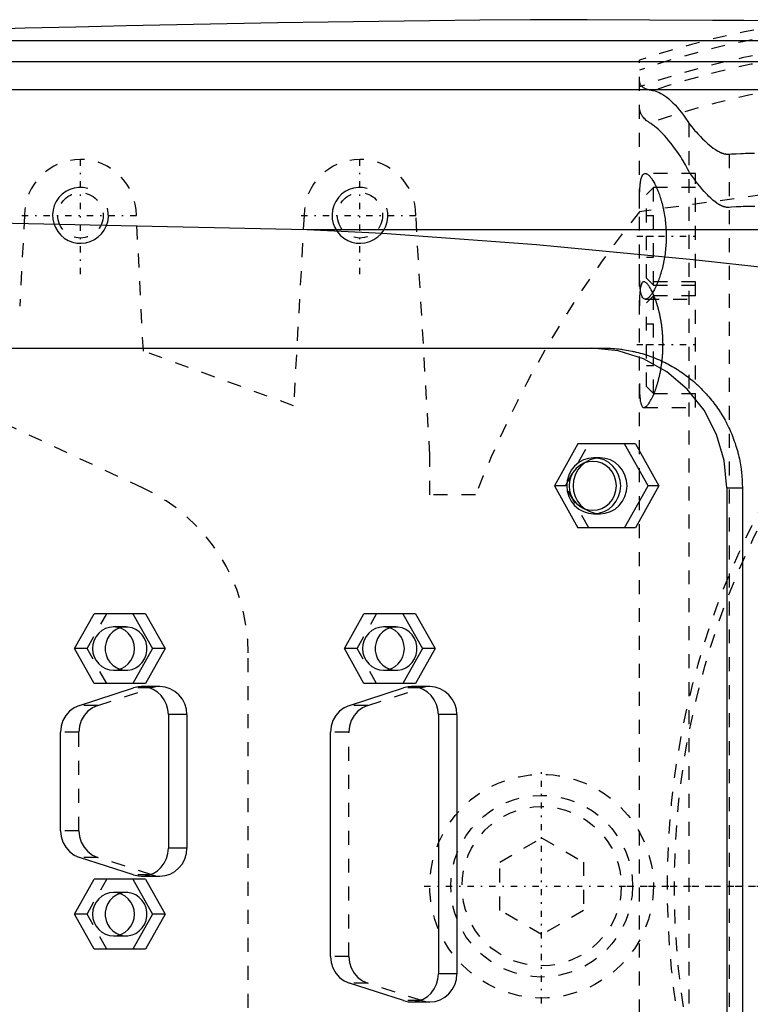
# Model space of a CAD drawing. Extents: x -702 to 174, y -90 to 90.
# Tile 8 of 13: x -504 to -452, y -8 to 62. Entities that reach past the tile are written whole.
import ezdxf

# ---------------------------------------------------------------- set-up
doc = ezdxf.new("R2010")
doc.units = 0
doc.linetypes.add('CENTER', pattern=[1.5, 0.45, -0.5, 0.05, -0.5])
doc.linetypes.add('DASHED', pattern=[2, 1, -1])
for name, color, linetype in [('AM_0', 7, 'CONTINUOUS'), ('AM_10', 7, 'CONTINUOUS'), ('AM_3', 7, 'DASHED'), ('AM_7', 7, 'CENTER')]:
    doc.layers.add(name, color=color, linetype=linetype)

msp = doc.modelspace()

# ---------------------------------------------------------------- linework, layer by layer
at = {"layer": 'AM_0', "color": 7, "linetype": 'CONTINUOUS'}
for p, q in [((-531.043, 60.5), (-385.14, 60.5)), ((-562.758, 59), (-352.303, 59)), ((-594.399, 57), (-342.934, 57)), ((-598.5, 49.393), (-483.81, 47)), ((-483.81, 47), (-446.874, 47)), ((-550.341, 38.5), (-462.553, 38.5)), ((-464.408, 31.65), (-466.081, 28.65)), ((-460.285, 31.65), (-464.408, 31.65)), ((-459.389, 28.65), (-461.062, 31.65)), ((-460.285, 31.65), (-458.612, 28.65)), ((-462.821, 30.65), (-463.274, 30.65)), ((-466.081, 28.65), (-464.408, 25.65)), ((-461.062, 25.65), (-459.389, 28.65)), ((-458.612, 28.65), (-460.285, 25.65)), ((-458.612, 28.65), (-459.389, 28.65)), ((-453.748, 28.5), (-452.638, 28.5)), ((-453.748, 28.5), (-453.748, -28.5)), ((-452.638, 28.5), (-452.638, -28.5)), ((-463.274, 26.65), (-462.821, 26.65)), ((-460.285, 25.65), (-464.408, 25.65)), ((-500.426, 17), (-499.032, 19.5)), ((-495.338, 19.5), (-499.032, 19.5)), ((-496.244, 19.5), (-494.849, 17)), ((-495.338, 19.5), (-493.943, 17)), ((-481.108, 17), (-479.713, 19.5)), ((-476.019, 19.5), (-479.713, 19.5)), ((-476.925, 19.5), (-475.531, 17)), ((-476.019, 19.5), (-474.625, 17)), ((-499.032, 14.5), (-500.426, 17)), ((-494.849, 17), (-496.244, 14.5)), ((-493.943, 17), (-495.338, 14.5)), ((-493.943, 17), (-494.849, 17)), ((-479.713, 14.5), (-481.108, 17)), ((-475.531, 17), (-476.925, 14.5)), ((-474.625, 17), (-476.019, 14.5)), ((-474.625, 17), (-475.531, 17)), ((-500.077, 12.939), (-496.213, 14.189)), ((-495.338, 14.5), (-499.032, 14.5)), ((-494.317, 14.28), (-495.637, 14.28)), ((-480.758, 12.939), (-476.895, 14.189)), ((-476.019, 14.5), (-479.713, 14.5)), ((-474.999, 14.28), (-476.319, 14.28)), ((-493.705, 12.28), (-493.705, 2.72)), ((-492.385, 12.28), (-493.705, 12.28)), ((-492.385, 12.28), (-492.385, 2.72)), ((-474.387, 12.28), (-474.387, -6.28)), ((-473.067, 12.28), (-474.387, 12.28)), ((-473.067, 12.28), (-473.067, -6.28)), ((-501.433, 3.97), (-501.433, 11.03)), ((-482.114, -5.03), (-482.114, 11.03)), ((-492.385, 2.72), (-493.705, 2.72)), ((-496.213, 0.811), (-500.077, 2.061)), ((-495.637, 0.72), (-494.317, 0.72)), ((-500.426, -2), (-499.032, 0.5)), ((-495.338, 0.5), (-499.032, 0.5)), ((-496.244, 0.5), (-494.849, -2)), ((-495.338, 0.5), (-493.943, -2)), ((-499.032, -4.5), (-500.426, -2)), ((-494.849, -2), (-496.244, -4.5)), ((-493.943, -2), (-495.338, -4.5)), ((-493.943, -2), (-494.849, -2)), ((-495.338, -4.5), (-499.032, -4.5)), ((-473.067, -6.28), (-474.387, -6.28)), ((-476.895, -8.189), (-480.758, -6.939)), ((-476.319, -8.28), (-474.999, -8.28))]:
    msp.add_line(p, q, dxfattribs=at)
for points in [[(-453.748, 28.5), (-453.934, 30.451), (-454.483, 32.327), (-455.376, 34.056), (-456.577, 35.571), (-458.041, 36.815), (-459.711, 37.739), (-461.523, 38.308), (-463.407, 38.5)], [(-462.821, 26.65), (-462.444, 26.688), (-462.082, 26.802), (-461.748, 26.987), (-461.455, 27.236), (-461.215, 27.539), (-461.036, 27.885), (-460.926, 28.26), (-460.889, 28.65), (-460.926, 29.04), (-461.036, 29.415), (-461.215, 29.761), (-461.455, 30.064), (-461.748, 30.313), (-462.082, 30.498), (-462.444, 30.612), (-462.821, 30.65)], [(-497.185, 18.477), (-497.452, 18.359), (-497.692, 18.189), (-497.896, 17.975), (-498.056, 17.724), (-498.166, 17.446), (-498.222, 17.15), (-498.222, 16.85), (-498.166, 16.554), (-498.056, 16.276), (-497.896, 16.025), (-497.692, 15.811), (-497.452, 15.641), (-497.185, 15.523)], [(-477.866, 18.477), (-478.133, 18.359), (-478.373, 18.189), (-478.577, 17.975), (-478.737, 17.724), (-478.847, 17.446), (-478.903, 17.15), (-478.903, 16.85), (-478.847, 16.554), (-478.737, 16.276), (-478.577, 16.025), (-478.373, 15.811), (-478.133, 15.641), (-477.866, 15.523)], [(-493.705, 12.28), (-493.739, 12.652), (-493.839, 13.012), (-494.002, 13.346), (-494.223, 13.642), (-494.493, 13.891), (-494.803, 14.083), (-495.142, 14.213), (-495.498, 14.274), (-495.86, 14.266), (-496.213, 14.189)], [(-492.385, 12.28), (-492.422, 12.67), (-492.532, 13.045), (-492.711, 13.391), (-492.951, 13.694), (-493.244, 13.943), (-493.578, 14.127), (-493.94, 14.241), (-494.317, 14.28)], [(-474.387, 12.28), (-474.42, 12.652), (-474.521, 13.012), (-474.684, 13.346), (-474.904, 13.642), (-475.174, 13.891), (-475.484, 14.083), (-475.823, 14.213), (-476.18, 14.274), (-476.541, 14.266), (-476.895, 14.189)], [(-473.067, 12.28), (-473.104, 12.67), (-473.214, 13.045), (-473.392, 13.391), (-473.633, 13.694), (-473.925, 13.943), (-474.259, 14.127), (-474.622, 14.241), (-474.999, 14.28)], [(-500.077, 12.939), (-500.451, 12.771), (-500.783, 12.526), (-501.057, 12.214), (-501.263, 11.85), (-501.39, 11.449), (-501.433, 11.03)], [(-480.758, 12.939), (-481.132, 12.771), (-481.464, 12.526), (-481.739, 12.214), (-481.944, 11.85), (-482.071, 11.449), (-482.114, 11.03)], [(-501.433, 3.97), (-501.39, 3.551), (-501.263, 3.15), (-501.057, 2.786), (-500.783, 2.474), (-500.451, 2.229), (-500.077, 2.061)], [(-496.213, 0.811), (-495.86, 0.734), (-495.498, 0.726), (-495.142, 0.787), (-494.803, 0.917), (-494.493, 1.109), (-494.223, 1.358), (-494.002, 1.654), (-493.839, 1.988), (-493.739, 2.348), (-493.705, 2.72)], [(-494.317, 0.72), (-493.94, 0.759), (-493.578, 0.873), (-493.244, 1.057), (-492.951, 1.306), (-492.711, 1.609), (-492.532, 1.955), (-492.422, 2.33), (-492.385, 2.72)], [(-497.185, -0.523), (-497.452, -0.641), (-497.692, -0.811), (-497.896, -1.025), (-498.056, -1.276), (-498.166, -1.554), (-498.222, -1.85), (-498.222, -2.15), (-498.166, -2.446), (-498.056, -2.724), (-497.896, -2.975), (-497.692, -3.189), (-497.452, -3.359), (-497.185, -3.477)], [(-482.114, -5.03), (-482.071, -5.449), (-481.944, -5.85), (-481.739, -6.214), (-481.464, -6.526), (-481.132, -6.771), (-480.758, -6.939)], [(-476.895, -8.189), (-476.541, -8.266), (-476.18, -8.274), (-475.823, -8.213), (-475.484, -8.083), (-475.174, -7.891), (-474.904, -7.642), (-474.684, -7.346), (-474.521, -7.012), (-474.42, -6.652), (-474.387, -6.28)], [(-474.999, -8.28), (-474.622, -8.241), (-474.259, -8.127), (-473.925, -7.943), (-473.633, -7.694), (-473.392, -7.391), (-473.214, -7.045), (-473.104, -6.67), (-473.067, -6.28)]]:
    msp.add_lwpolyline(points, dxfattribs=at)
for points in [[(-463.274, 30.65), (-463.651, 30.612), (-464.013, 30.498), (-464.347, 30.313), (-464.64, 30.064), (-464.88, 29.761), (-465.059, 29.415), (-465.169, 29.04), (-465.206, 28.65), (-465.169, 28.26), (-465.059, 27.885), (-464.88, 27.539), (-464.64, 27.236), (-464.347, 26.987), (-464.013, 26.802), (-463.651, 26.688), (-463.274, 26.65), (-462.897, 26.688), (-462.535, 26.802), (-462.201, 26.987), (-461.908, 27.236), (-461.668, 27.539), (-461.489, 27.885), (-461.379, 28.26), (-461.342, 28.65), (-461.379, 29.04), (-461.489, 29.415), (-461.668, 29.761), (-461.908, 30.064), (-462.201, 30.313), (-462.535, 30.498), (-462.897, 30.612)], [(-463.339, 26.9), (-463.009, 26.934), (-462.692, 27.033), (-462.399, 27.195), (-462.143, 27.413), (-461.933, 27.678), (-461.777, 27.98), (-461.681, 28.309), (-461.648, 28.65), (-461.681, 28.991), (-461.777, 29.32), (-461.933, 29.622), (-462.143, 29.887), (-462.399, 30.105), (-462.692, 30.267), (-463.009, 30.366), (-463.339, 30.4), (-463.668, 30.366), (-463.985, 30.267), (-464.278, 30.105), (-464.534, 29.887), (-464.744, 29.622), (-464.9, 29.32), (-464.996, 28.991), (-465.029, 28.65), (-464.996, 28.309), (-464.9, 27.98), (-464.744, 27.678), (-464.534, 27.413), (-464.278, 27.195), (-463.985, 27.033), (-463.668, 26.934)], [(-497.638, 18.55), (-497.93, 18.52), (-498.211, 18.432), (-498.47, 18.289), (-498.696, 18.096), (-498.883, 17.861), (-499.021, 17.593), (-499.106, 17.302), (-499.135, 17), (-499.106, 16.698), (-499.021, 16.407), (-498.883, 16.139), (-498.696, 15.904), (-498.47, 15.711), (-498.211, 15.568), (-497.93, 15.48), (-497.638, 15.45), (-497.346, 15.48), (-497.065, 15.568), (-496.806, 15.711), (-496.579, 15.904), (-496.393, 16.139), (-496.255, 16.407), (-496.169, 16.698), (-496.141, 17), (-496.169, 17.302), (-496.255, 17.593), (-496.393, 17.861), (-496.579, 18.096), (-496.806, 18.289), (-497.065, 18.432), (-497.346, 18.52)], [(-478.319, 18.55), (-478.611, 18.52), (-478.892, 18.432), (-479.151, 18.289), (-479.378, 18.096), (-479.564, 17.861), (-479.702, 17.593), (-479.788, 17.302), (-479.816, 17), (-479.788, 16.698), (-479.702, 16.407), (-479.564, 16.139), (-479.378, 15.904), (-479.151, 15.711), (-478.892, 15.568), (-478.611, 15.48), (-478.319, 15.45), (-478.027, 15.48), (-477.746, 15.568), (-477.487, 15.711), (-477.261, 15.904), (-477.074, 16.139), (-476.936, 16.407), (-476.851, 16.698), (-476.822, 17), (-476.851, 17.302), (-476.936, 17.593), (-477.074, 17.861), (-477.261, 18.096), (-477.487, 18.289), (-477.746, 18.432), (-478.027, 18.52)], [(-497.638, -0.45), (-497.93, -0.48), (-498.211, -0.568), (-498.47, -0.711), (-498.696, -0.904), (-498.883, -1.139), (-499.021, -1.407), (-499.106, -1.698), (-499.135, -2), (-499.106, -2.302), (-499.021, -2.593), (-498.883, -2.861), (-498.696, -3.096), (-498.47, -3.289), (-498.211, -3.432), (-497.93, -3.52), (-497.638, -3.55), (-497.346, -3.52), (-497.065, -3.432), (-496.806, -3.289), (-496.579, -3.096), (-496.393, -2.861), (-496.255, -2.593), (-496.169, -2.302), (-496.141, -2), (-496.169, -1.698), (-496.255, -1.407), (-496.393, -1.139), (-496.579, -0.904), (-496.806, -0.711), (-497.065, -0.568), (-497.346, -0.48)]]:
    msp.add_lwpolyline(points, close=True, dxfattribs=at)
for points in [[(-466, 62, 0), (-467.807, 61.987, 0), (-471.422, 61.956, 0), (-475.036, 61.918, 0), (-476.843, 61.897, 0), (-478.65, 61.874, 0), (-482.265, 61.823, 0), (-485.879, 61.766, 0), (-489.493, 61.702, 0), (-493.107, 61.632, 0), (-496.721, 61.555, 0), (-498.527, 61.514, 0), (-500.334, 61.472, 0), (-503.948, 61.382, 0), (-507.561, 61.286, 0), (-511.174, 61.183, 0), (-514.787, 61.073, 0), (-518.4, 60.957, 0), (-520.206, 60.897, 0), (-522.012, 60.835, 0), (-525.625, 60.706, 0), (-529.237, 60.57, 0), (-531.043, 60.5, 0)], [(-385.14, 60.5, 0), (-387.385, 60.577, 0), (-391.876, 60.725, 0), (-396.367, 60.865, 0), (-398.613, 60.932, 0), (-400.858, 60.997, 0), (-405.35, 61.12, 0), (-409.842, 61.236, 0), (-414.334, 61.343, 0), (-418.826, 61.443, 0), (-423.318, 61.534, 0), (-425.564, 61.577, 0), (-427.81, 61.618, 0), (-432.303, 61.693, 0), (-436.795, 61.76, 0), (-441.288, 61.819, 0), (-445.781, 61.87, 0), (-450.274, 61.913, 0), (-452.521, 61.932, 0), (-454.767, 61.948, 0), (-459.26, 61.975, 0), (-463.753, 61.994, 0), (-466, 62, 0)], [(-483.81, 47, 0), (-478.391, 46.719, 0), (-467.369, 45.916, 0), (-456.157, 44.84, 0), (-450.5, 44.217, 0)], [(-462.553, 38.5, 0), (-462.484, 38.5, 0), (-462.346, 38.498, 0), (-462.207, 38.494, 0), (-462.137, 38.491, 0), (-462.067, 38.488, 0), (-461.927, 38.48, 0), (-461.786, 38.47, 0), (-461.646, 38.458, 0), (-461.504, 38.444, 0), (-461.363, 38.427, 0), (-461.292, 38.418, 0), (-461.221, 38.409, 0), (-461.079, 38.388, 0), (-460.937, 38.366, 0), (-460.795, 38.341, 0), (-460.654, 38.314, 0), (-460.512, 38.285, 0), (-460.441, 38.27, 0), (-460.37, 38.254, 0), (-460.229, 38.22, 0), (-460.088, 38.185, 0), (-460.017, 38.166, 0), (-459.947, 38.147, 0), (-459.806, 38.107, 0), (-459.666, 38.065, 0), (-459.596, 38.043, 0), (-459.527, 38.021, 0), (-459.388, 37.975, 0), (-459.249, 37.926, 0), (-459.112, 37.876, 0), (-458.974, 37.824, 0), (-458.838, 37.769, 0), (-458.77, 37.741, 0), (-458.703, 37.713, 0), (-458.568, 37.654, 0), (-458.434, 37.593, 0), (-458.301, 37.531, 0), (-458.169, 37.466, 0), (-458.039, 37.4, 0), (-457.974, 37.366, 0), (-457.909, 37.332, 0), (-457.78, 37.262, 0), (-457.653, 37.19, 0), (-457.526, 37.116, 0), (-457.401, 37.04, 0), (-457.278, 36.963, 0), (-457.216, 36.924, 0), (-457.155, 36.884, 0), (-457.034, 36.803, 0), (-456.914, 36.721, 0), (-456.796, 36.637, 0), (-456.68, 36.552, 0), (-456.565, 36.465, 0), (-456.508, 36.421, 0), (-456.451, 36.377, 0), (-456.339, 36.288, 0), (-456.229, 36.197, 0), (-456.12, 36.105, 0), (-456.013, 36.011, 0), (-455.908, 35.917, 0), (-455.856, 35.869, 0), (-455.804, 35.821, 0), (-455.703, 35.724, 0), (-455.603, 35.627, 0), (-455.554, 35.578, 0), (-455.505, 35.528, 0), (-455.408, 35.428, 0), (-455.312, 35.325, 0), (-455.264, 35.274, 0), (-455.216, 35.221, 0), (-455.122, 35.116, 0), (-455.029, 35.008, 0), (-454.938, 34.899, 0), (-454.847, 34.788, 0), (-454.758, 34.675, 0), (-454.714, 34.618, 0), (-454.67, 34.56, 0), (-454.584, 34.444, 0), (-454.499, 34.327, 0), (-454.415, 34.208, 0), (-454.333, 34.087, 0), (-454.253, 33.965, 0), (-454.213, 33.903, 0), (-454.174, 33.842, 0), (-454.097, 33.717, 0), (-454.022, 33.591, 0), (-453.948, 33.463, 0), (-453.876, 33.334, 0), (-453.806, 33.204, 0), (-453.772, 33.139, 0), (-453.738, 33.073, 0), (-453.671, 32.941, 0), (-453.607, 32.808, 0), (-453.545, 32.673, 0), (-453.484, 32.538, 0), (-453.425, 32.402, 0), (-453.397, 32.334, 0), (-453.369, 32.265, 0), (-453.314, 32.127, 0), (-453.262, 31.989, 0), (-453.212, 31.849, 0), (-453.163, 31.709, 0), (-453.117, 31.568, 0), (-453.095, 31.498, 0), (-453.073, 31.427, 0), (-453.031, 31.285, 0), (-452.991, 31.143, 0), (-452.972, 31.072, 0), (-452.953, 31, 0), (-452.918, 30.857, 0), (-452.884, 30.714, 0), (-452.868, 30.642, 0), (-452.853, 30.571, 0), (-452.824, 30.427, 0), (-452.797, 30.283, 0), (-452.772, 30.139, 0), (-452.749, 29.995, 0), (-452.729, 29.852, 0), (-452.719, 29.78, 0), (-452.71, 29.708, 0), (-452.694, 29.564, 0), (-452.68, 29.421, 0), (-452.668, 29.278, 0), (-452.658, 29.136, 0), (-452.65, 28.993, 0), (-452.646, 28.922, 0), (-452.644, 28.852, 0), (-452.64, 28.711, 0), (-452.638, 28.57, 0), (-452.638, 28.5, 0)]]:
    msp.add_polyline3d(points, dxfattribs=at)
at = {"layer": 'AM_10', "color": 7, "linetype": 'CONTINUOUS'}
for centre in [(-500, 48), (-480, 48)]:
    msp.add_arc(centre, 2, 75, 15, dxfattribs=at)
at = {"layer": 'AM_3', "color": 6, "linetype": 'DASHED'}
for p, q in [((-460, -59.095), (-460, 59.095)), ((-407.655, 55.474), (-460.008, 48.25)), ((-456.475, 54.6), (-456.475, -54.6)), ((-453.581, 52.378), (-453.581, -52.378)), ((-456, 51), (-459.589, 51)), ((-456, 34.25), (-456, 51)), ((-459, 50), (-459.5, 49.5)), ((-459.5, 43.5), (-459.5, 49.5)), ((-456, 50), (-459, 50)), ((-459, 43), (-459, 50)), ((-504, 48), (-504.35, 41.5)), ((-495.5, 38.286), (-496, 48)), ((-484, 48), (-484.75, 34.381)), ((-475, 30.84), (-476, 48)), ((-459.5, 48), (-459, 48)), ((-459.5, 46.5), (-459, 46.5)), ((-459.5, 45), (-459, 45)), ((-456, 43.25), (-459.686, 43.25)), ((-459.5, 43.5), (-459, 43)), ((-459, 43), (-456, 43)), ((-459.589, 42), (-456, 42)), ((-459, 42.25), (-459.5, 41.75)), ((-459.5, 35.75), (-459.5, 41.75)), ((-456, 42.25), (-459, 42.25)), ((-459, 35.25), (-459, 42.25)), ((-459.5, 40.25), (-459, 40.25)), ((-459.5, 38.75), (-459, 38.75)), ((-495.506, 28.477), (-517, 38.5)), ((-484.75, 34.381), (-495.5, 38.286)), ((-459.5, 37.25), (-459, 37.25)), ((-459.5, 35.75), (-459, 35.25)), ((-459, 35.25), (-456, 35.25)), ((-459.686, 34.25), (-456, 34.25)), ((-465.305, 28.65), (-463.632, 31.65)), ((-475, 28), (-475, 30.84)), ((-465.305, 28.65), (-466.081, 28.65)), ((-463.632, 25.65), (-465.305, 28.65)), ((-471.729, 28), (-475, 28)), ((-499.52, 17), (-498.126, 19.5)), ((-480.202, 17), (-478.808, 19.5)), ((-496.732, 18.55), (-497.638, 18.55)), ((-477.413, 18.55), (-478.319, 18.55)), ((-499.52, 17), (-500.426, 17)), ((-498.126, 14.5), (-499.52, 17)), ((-480.202, 17), (-481.108, 17)), ((-478.808, 14.5), (-480.202, 17)), ((-488, -16.695), (-488, 16.695)), ((-497.638, 15.45), (-496.732, 15.45)), ((-478.319, 15.45), (-477.413, 15.45)), ((-498.757, 12.939), (-494.893, 14.189)), ((-494.893, 14.189), (-496.213, 14.189)), ((-479.438, 12.939), (-475.575, 14.189)), ((-475.575, 14.189), (-476.895, 14.189)), ((-498.757, 12.939), (-500.077, 12.939)), ((-479.438, 12.939), (-480.758, 12.939)), ((-500.113, 11.03), (-501.433, 11.03)), ((-500.113, 3.97), (-500.113, 11.03)), ((-480.794, 11.03), (-482.114, 11.03)), ((-480.794, -5.03), (-480.794, 11.03)), ((-500.113, 3.97), (-501.433, 3.97)), ((-470, 1.732), (-467, 3.464)), ((-467, 3.464), (-464, 1.732)), ((-498.757, 2.061), (-500.077, 2.061)), ((-494.893, 0.811), (-498.757, 2.061)), ((-470, -1.732), (-470, 1.732)), ((-464, 1.732), (-464, -1.732)), ((-494.893, 0.811), (-496.213, 0.811)), ((-499.52, -2), (-498.126, 0.5)), ((-496.732, -0.45), (-497.638, -0.45)), ((-499.52, -2), (-500.426, -2)), ((-498.126, -4.5), (-499.52, -2)), ((-467, -3.464), (-470, -1.732)), ((-464, -1.732), (-467, -3.464)), ((-497.638, -3.55), (-496.732, -3.55)), ((-480.794, -5.03), (-482.114, -5.03)), ((-479.438, -6.939), (-480.758, -6.939)), ((-475.575, -8.189), (-479.438, -6.939)), ((-475.575, -8.189), (-476.895, -8.189))]:
    msp.add_line(p, q, dxfattribs=at)
for points in [[(-462.821, 30.65), (-463.198, 30.612), (-463.56, 30.498), (-463.894, 30.313), (-464.187, 30.064), (-464.427, 29.761), (-464.606, 29.415), (-464.716, 29.04), (-464.753, 28.65), (-464.716, 28.26), (-464.606, 27.885), (-464.427, 27.539), (-464.187, 27.236), (-463.894, 26.987), (-463.56, 26.802), (-463.198, 26.688), (-462.821, 26.65)], [(-497.185, 15.523), (-496.896, 15.459), (-496.6, 15.456), (-496.31, 15.513), (-496.036, 15.628), (-495.789, 15.796), (-495.579, 16.011), (-495.414, 16.265), (-495.3, 16.547), (-495.242, 16.847), (-495.242, 17.153), (-495.3, 17.453), (-495.414, 17.735), (-495.579, 17.989), (-495.789, 18.204), (-496.036, 18.372), (-496.31, 18.487), (-496.6, 18.544), (-496.896, 18.541), (-497.185, 18.477)], [(-477.866, 15.523), (-477.577, 15.459), (-477.282, 15.456), (-476.991, 15.513), (-476.717, 15.628), (-476.471, 15.796), (-476.26, 16.011), (-476.095, 16.265), (-475.982, 16.547), (-475.923, 16.847), (-475.923, 17.153), (-475.982, 17.453), (-476.095, 17.735), (-476.26, 17.989), (-476.471, 18.204), (-476.717, 18.372), (-476.991, 18.487), (-477.282, 18.544), (-477.577, 18.541), (-477.866, 18.477)], [(-494.317, 14.28), (-494.608, 14.257), (-494.893, 14.189)], [(-474.999, 14.28), (-475.29, 14.257), (-475.575, 14.189)], [(-498.757, 12.939), (-499.131, 12.771), (-499.463, 12.526), (-499.737, 12.214), (-499.943, 11.85), (-500.07, 11.449), (-500.113, 11.03)], [(-479.438, 12.939), (-479.812, 12.771), (-480.144, 12.526), (-480.419, 12.214), (-480.624, 11.85), (-480.751, 11.449), (-480.794, 11.03)], [(-500.113, 3.97), (-500.07, 3.551), (-499.943, 3.15), (-499.737, 2.786), (-499.463, 2.474), (-499.131, 2.229), (-498.757, 2.061)], [(-494.893, 0.811), (-494.608, 0.743), (-494.317, 0.72)], [(-497.185, -3.477), (-496.896, -3.541), (-496.6, -3.544), (-496.31, -3.487), (-496.036, -3.372), (-495.789, -3.204), (-495.579, -2.989), (-495.414, -2.735), (-495.3, -2.453), (-495.242, -2.153), (-495.242, -1.847), (-495.3, -1.547), (-495.414, -1.265), (-495.579, -1.011), (-495.789, -0.796), (-496.036, -0.628), (-496.31, -0.513), (-496.6, -0.456), (-496.896, -0.459), (-497.185, -0.523)], [(-480.794, -5.03), (-480.751, -5.449), (-480.624, -5.85), (-480.419, -6.214), (-480.144, -6.526), (-479.812, -6.771), (-479.438, -6.939)], [(-475.575, -8.189), (-475.29, -8.257), (-474.999, -8.28)]]:
    msp.add_lwpolyline(points, dxfattribs=at)
for points in [[(-460, 57.58, 0), (-459.999, 57.553, 0), (-459.993, 57.501, 0), (-459.982, 57.451, 0), (-459.974, 57.427, 0), (-459.964, 57.403, 0), (-459.941, 57.357, 0), (-459.912, 57.313, 0), (-459.876, 57.27, 0), (-459.834, 57.23, 0), (-459.786, 57.191, 0), (-459.76, 57.173, 0), (-459.732, 57.155, 0), (-459.671, 57.12, 0), (-459.604, 57.088, 0), (-459.53, 57.058, 0), (-459.45, 57.03, 0), (-459.363, 57.004, 0), (-459.317, 56.992, 0), (-459.27, 56.981, 0), (-459.17, 56.96, 0), (-459.064, 56.941, 0), (-459.009, 56.932, 0)], [(-459.009, 56.932, 0), (-458.953, 56.922, 0), (-458.838, 56.893, 0), (-458.718, 56.85, 0), (-458.656, 56.824, 0), (-458.593, 56.795, 0), (-458.464, 56.727, 0), (-458.33, 56.647, 0), (-458.192, 56.554, 0), (-458.05, 56.448, 0), (-457.905, 56.329, 0), (-457.832, 56.266, 0), (-457.758, 56.199, 0), (-457.608, 56.056, 0), (-457.456, 55.9, 0), (-457.304, 55.733, 0), (-457.151, 55.554, 0), (-456.998, 55.363, 0), (-456.922, 55.263, 0), (-456.847, 55.16, 0), (-456.696, 54.945, 0), (-456.548, 54.718, 0), (-456.475, 54.6, 0)], [(-459.241, 54.602, 0), (-459.284, 54.628, 0), (-459.365, 54.68, 0), (-459.442, 54.735, 0), (-459.478, 54.762, 0), (-459.513, 54.79, 0), (-459.58, 54.848, 0), (-459.641, 54.907, 0), (-459.697, 54.968, 0), (-459.748, 55.031, 0), (-459.795, 55.095, 0), (-459.816, 55.128, 0), (-459.836, 55.161, 0), (-459.872, 55.227, 0), (-459.904, 55.296, 0), (-459.931, 55.365, 0), (-459.954, 55.436, 0), (-459.972, 55.51, 0), (-459.979, 55.547, 0), (-459.986, 55.585, 0), (-459.995, 55.662, 0), (-459.999, 55.741, 0), (-460, 55.781, 0)], [(-456.475, 51.173, 0), (-456.555, 51.326, 0), (-456.717, 51.623, 0), (-456.882, 51.906, 0), (-456.966, 52.043, 0), (-457.049, 52.177, 0), (-457.218, 52.435, 0), (-457.387, 52.681, 0), (-457.556, 52.913, 0), (-457.723, 53.132, 0), (-457.889, 53.337, 0), (-457.971, 53.435, 0), (-458.052, 53.53, 0), (-458.211, 53.708, 0), (-458.366, 53.873, 0), (-458.517, 54.024, 0), (-458.663, 54.161, 0), (-458.802, 54.284, 0), (-458.87, 54.34, 0), (-458.936, 54.393, 0), (-459.063, 54.487, 0), (-459.184, 54.568, 0), (-459.241, 54.602, 0)], [(-456.475, 54.6, 0), (-456.404, 54.508, 0), (-456.257, 54.325, 0), (-456.106, 54.145, 0), (-456.03, 54.057, 0), (-455.953, 53.97, 0), (-455.798, 53.799, 0), (-455.642, 53.635, 0), (-455.487, 53.477, 0), (-455.331, 53.327, 0), (-455.177, 53.184, 0), (-455.1, 53.116, 0), (-455.024, 53.051, 0), (-454.872, 52.927, 0), (-454.722, 52.812, 0), (-454.566, 52.704, 0), (-454.471, 52.644, 0), (-454.444, 52.628, 0), (-454.416, 52.612, 0), (-454.402, 52.604, 0), (-454.389, 52.596, 0), (-454.361, 52.581, 0), (-454.333, 52.566, 0), (-454.305, 52.551, 0), (-454.276, 52.537, 0), (-454.247, 52.523, 0), (-454.233, 52.516, 0), (-454.218, 52.509, 0), (-454.189, 52.496, 0), (-454.16, 52.484, 0), (-454.145, 52.478, 0), (-454.13, 52.472, 0), (-454.1, 52.46, 0), (-454.07, 52.449, 0), (-454.055, 52.444, 0), (-454.039, 52.439, 0), (-454.009, 52.429, 0), (-453.978, 52.421, 0), (-453.947, 52.412, 0), (-453.916, 52.405, 0), (-453.884, 52.398, 0), (-453.868, 52.395, 0), (-453.853, 52.392, 0), (-453.821, 52.387, 0), (-453.789, 52.383, 0), (-453.757, 52.38, 0), (-453.726, 52.377, 0), (-453.694, 52.376, 0), (-453.678, 52.375, 0), (-453.662, 52.375, 0), (-453.629, 52.376, 0), (-453.597, 52.377, 0), (-453.581, 52.378, 0)], [(-453.581, 52.378, 0), (-453.414, 52.391, 0), (-453.08, 52.412, 0), (-452.748, 52.43, 0), (-452.583, 52.437, 0), (-452.418, 52.443, 0), (-452.091, 52.451, 0), (-451.765, 52.454, 0)], [(-460, 48.498, 0), (-460, 48.625, 0), (-459.999, 48.87, 0), (-459.997, 49.104, 0), (-459.995, 49.217, 0), (-459.993, 49.326, 0), (-459.987, 49.534, 0), (-459.98, 49.728, 0), (-459.97, 49.911, 0), (-459.957, 50.085, 0), (-459.941, 50.247, 0), (-459.931, 50.323, 0), (-459.921, 50.395, 0), (-459.897, 50.529, 0), (-459.869, 50.647, 0), (-459.837, 50.748, 0), (-459.801, 50.833, 0), (-459.76, 50.9, 0), (-459.738, 50.927, 0), (-459.716, 50.95, 0), (-459.667, 50.982, 0), (-459.616, 50.998, 0), (-459.589, 51, 0)], [(-459.589, 51, 0), (-459.576, 51, 0), (-459.549, 50.996, 0), (-459.521, 50.989, 0), (-459.507, 50.984, 0), (-459.492, 50.978, 0), (-459.462, 50.963, 0), (-459.431, 50.945, 0), (-459.399, 50.922, 0), (-459.367, 50.896, 0), (-459.333, 50.866, 0), (-459.316, 50.85, 0), (-459.299, 50.833, 0), (-459.264, 50.795, 0), (-459.229, 50.754, 0), (-459.193, 50.709, 0), (-459.157, 50.66, 0), (-459.12, 50.608, 0), (-459.101, 50.581, 0), (-459.083, 50.553, 0), (-459.045, 50.494, 0), (-459.008, 50.432, 0), (-458.989, 50.399, 0), (-458.97, 50.366, 0), (-458.933, 50.298, 0), (-458.895, 50.226, 0), (-458.877, 50.19, 0), (-458.858, 50.152, 0), (-458.821, 50.075, 0), (-458.785, 49.996, 0), (-458.748, 49.914, 0), (-458.713, 49.83, 0), (-458.678, 49.744, 0), (-458.661, 49.7, 0), (-458.644, 49.656, 0), (-458.61, 49.566, 0), (-458.576, 49.472, 0), (-458.543, 49.375, 0), (-458.51, 49.275, 0), (-458.478, 49.172, 0), (-458.462, 49.119, 0), (-458.446, 49.065, 0), (-458.415, 48.956, 0), (-458.385, 48.845, 0), (-458.356, 48.73, 0), (-458.328, 48.614, 0), (-458.301, 48.495, 0), (-458.289, 48.434, 0), (-458.276, 48.373, 0), (-458.252, 48.251, 0), (-458.229, 48.126, 0), (-458.208, 48, 0), (-458.188, 47.872, 0), (-458.17, 47.743, 0), (-458.162, 47.678, 0), (-458.154, 47.613, 0), (-458.14, 47.482, 0), (-458.127, 47.351, 0), (-458.116, 47.22, 0), (-458.107, 47.088, 0), (-458.1, 46.956, 0), (-458.097, 46.891, 0), (-458.094, 46.825, 0), (-458.091, 46.694, 0), (-458.089, 46.565, 0), (-458.089, 46.5, 0), (-458.089, 46.435, 0), (-458.091, 46.306, 0), (-458.094, 46.175, 0), (-458.097, 46.109, 0), (-458.1, 46.044, 0), (-458.107, 45.912, 0), (-458.116, 45.78, 0), (-458.127, 45.649, 0), (-458.14, 45.518, 0), (-458.154, 45.387, 0), (-458.162, 45.322, 0), (-458.17, 45.257, 0), (-458.188, 45.128, 0), (-458.208, 45, 0), (-458.229, 44.874, 0), (-458.252, 44.749, 0), (-458.276, 44.627, 0), (-458.289, 44.566, 0), (-458.301, 44.505, 0), (-458.328, 44.386, 0), (-458.356, 44.27, 0), (-458.385, 44.155, 0), (-458.415, 44.044, 0), (-458.446, 43.935, 0), (-458.462, 43.881, 0), (-458.478, 43.828, 0), (-458.51, 43.725, 0), (-458.543, 43.625, 0), (-458.576, 43.528, 0), (-458.61, 43.434, 0), (-458.644, 43.344, 0), (-458.661, 43.3, 0), (-458.678, 43.256, 0), (-458.713, 43.17, 0), (-458.748, 43.086, 0), (-458.785, 43.004, 0), (-458.821, 42.925, 0), (-458.858, 42.848, 0), (-458.877, 42.81, 0), (-458.895, 42.774, 0), (-458.933, 42.702, 0), (-458.97, 42.634, 0), (-458.989, 42.601, 0), (-459.008, 42.568, 0), (-459.045, 42.506, 0), (-459.083, 42.447, 0), (-459.101, 42.419, 0), (-459.12, 42.392, 0), (-459.157, 42.34, 0), (-459.193, 42.291, 0), (-459.229, 42.246, 0), (-459.264, 42.205, 0), (-459.299, 42.167, 0), (-459.316, 42.15, 0), (-459.333, 42.134, 0), (-459.367, 42.104, 0), (-459.399, 42.078, 0), (-459.431, 42.055, 0), (-459.462, 42.037, 0), (-459.492, 42.022, 0), (-459.507, 42.016, 0), (-459.521, 42.011, 0), (-459.549, 42.004, 0), (-459.576, 42, 0), (-459.589, 42, 0)], [(-453.581, 48.569, 0), (-453.598, 48.568, 0), (-453.631, 48.567, 0), (-453.665, 48.567, 0), (-453.682, 48.567, 0), (-453.698, 48.568, 0), (-453.732, 48.57, 0), (-453.765, 48.574, 0), (-453.798, 48.578, 0), (-453.831, 48.584, 0), (-453.864, 48.591, 0), (-453.88, 48.594, 0), (-453.896, 48.598, 0), (-453.929, 48.607, 0), (-453.961, 48.617, 0), (-453.993, 48.627, 0), (-454.025, 48.638, 0), (-454.056, 48.65, 0), (-454.072, 48.657, 0), (-454.087, 48.663, 0), (-454.118, 48.677, 0), (-454.148, 48.691, 0), (-454.163, 48.698, 0), (-454.178, 48.705, 0), (-454.208, 48.72, 0), (-454.237, 48.736, 0), (-454.252, 48.744, 0), (-454.267, 48.752, 0), (-454.296, 48.769, 0), (-454.325, 48.786, 0), (-454.354, 48.804, 0), (-454.382, 48.822, 0), (-454.411, 48.841, 0), (-454.425, 48.85, 0), (-454.439, 48.86, 0), (-454.467, 48.879, 0), (-454.494, 48.899, 0), (-454.589, 48.97, 0), (-454.743, 49.095, 0), (-454.896, 49.231, 0), (-455.051, 49.381, 0), (-455.13, 49.46, 0), (-455.209, 49.542, 0), (-455.368, 49.715, 0), (-455.528, 49.897, 0), (-455.688, 50.088, 0), (-455.845, 50.285, 0), (-455.996, 50.482, 0), (-456.069, 50.581, 0), (-456.141, 50.68, 0), (-456.279, 50.878, 0), (-456.412, 51.075, 0), (-456.475, 51.173, 0)], [(-451.744, 48.633, 0), (-452.073, 48.633, 0), (-452.405, 48.628, 0), (-452.571, 48.623, 0), (-452.738, 48.617, 0), (-453.074, 48.601, 0), (-453.412, 48.581, 0), (-453.581, 48.569, 0)], [(-459.589, 42, 0), (-459.616, 42.002, 0), (-459.667, 42.018, 0), (-459.716, 42.05, 0), (-459.738, 42.073, 0), (-459.76, 42.1, 0), (-459.801, 42.167, 0), (-459.837, 42.252, 0), (-459.869, 42.353, 0), (-459.897, 42.471, 0), (-459.921, 42.605, 0), (-459.931, 42.677, 0), (-459.941, 42.753, 0), (-459.957, 42.915, 0), (-459.97, 43.089, 0), (-459.98, 43.272, 0), (-459.987, 43.466, 0), (-459.993, 43.674, 0), (-459.995, 43.783, 0), (-459.997, 43.896, 0), (-459.999, 44.13, 0), (-460, 44.375, 0), (-460, 44.502, 0)], [(-459.686, 43.25, 0), (-459.705, 43.249, 0), (-459.741, 43.238, 0), (-459.776, 43.217, 0), (-459.792, 43.202, 0), (-459.808, 43.184, 0), (-459.838, 43.139, 0), (-459.865, 43.083, 0), (-459.889, 43.016, 0), (-459.911, 42.937, 0), (-459.93, 42.847, 0), (-459.939, 42.798, 0), (-459.946, 42.746, 0), (-459.96, 42.635, 0), (-459.972, 42.515, 0), (-459.981, 42.385, 0), (-459.988, 42.247, 0), (-459.993, 42.103, 0), (-459.995, 42.028, 0), (-459.997, 41.952, 0), (-459.999, 41.794, 0), (-460, 41.626, 0), (-460, 41.538, 0)], [(-459.063, 42.479, 0), (-459.082, 42.52, 0), (-459.121, 42.599, 0), (-459.16, 42.674, 0), (-459.18, 42.71, 0), (-459.199, 42.745, 0), (-459.238, 42.812, 0), (-459.276, 42.874, 0), (-459.314, 42.932, 0), (-459.351, 42.985, 0), (-459.387, 43.033, 0), (-459.405, 43.056, 0), (-459.423, 43.077, 0), (-459.458, 43.116, 0), (-459.492, 43.149, 0), (-459.525, 43.178, 0), (-459.557, 43.202, 0), (-459.588, 43.221, 0), (-459.603, 43.229, 0), (-459.617, 43.235, 0), (-459.646, 43.245, 0), (-459.673, 43.249, 0), (-459.686, 43.25, 0)], [(-458.962, 42.251, 0), (-458.979, 42.29, 0), (-459.012, 42.368, 0), (-459.046, 42.443, 0), (-459.063, 42.479, 0)], [(-458.864, 42.001, 0), (-458.88, 42.044, 0), (-458.913, 42.128, 0), (-458.945, 42.211, 0), (-458.962, 42.251, 0)], [(-458.962, 35.249, 0), (-458.953, 35.271, 0), (-458.935, 35.315, 0), (-458.917, 35.36, 0), (-458.908, 35.383, 0), (-458.9, 35.405, 0), (-458.882, 35.451, 0), (-458.865, 35.498, 0), (-458.848, 35.545, 0), (-458.831, 35.593, 0), (-458.814, 35.641, 0), (-458.805, 35.665, 0), (-458.797, 35.69, 0), (-458.78, 35.74, 0), (-458.764, 35.792, 0), (-458.747, 35.844, 0), (-458.731, 35.897, 0), (-458.714, 35.951, 0), (-458.706, 35.978, 0), (-458.698, 36.006, 0), (-458.682, 36.062, 0), (-458.666, 36.118, 0), (-458.658, 36.147, 0), (-458.65, 36.176, 0), (-458.635, 36.234, 0), (-458.619, 36.293, 0), (-458.612, 36.323, 0), (-458.604, 36.353, 0), (-458.589, 36.414, 0), (-458.575, 36.475, 0), (-458.56, 36.537, 0), (-458.546, 36.6, 0), (-458.533, 36.664, 0), (-458.526, 36.696, 0), (-458.519, 36.728, 0), (-458.506, 36.792, 0), (-458.494, 36.858, 0), (-458.481, 36.923, 0), (-458.469, 36.99, 0), (-458.458, 37.057, 0), (-458.452, 37.09, 0), (-458.447, 37.124, 0), (-458.436, 37.192, 0), (-458.426, 37.26, 0), (-458.416, 37.328, 0), (-458.406, 37.397, 0), (-458.397, 37.467, 0), (-458.393, 37.501, 0), (-458.389, 37.536, 0), (-458.38, 37.606, 0), (-458.373, 37.676, 0), (-458.366, 37.747, 0), (-458.359, 37.817, 0), (-458.353, 37.888, 0), (-458.35, 37.923, 0), (-458.347, 37.958, 0), (-458.342, 38.029, 0), (-458.337, 38.1, 0), (-458.333, 38.171, 0), (-458.329, 38.241, 0), (-458.326, 38.312, 0), (-458.324, 38.347, 0), (-458.323, 38.382, 0), (-458.321, 38.453, 0), (-458.319, 38.523, 0), (-458.318, 38.558, 0), (-458.318, 38.593, 0), (-458.317, 38.663, 0), (-458.316, 38.732, 0), (-458.316, 38.767, 0), (-458.316, 38.801, 0), (-458.317, 38.871, 0), (-458.318, 38.941, 0), (-458.32, 39.011, 0), (-458.322, 39.081, 0), (-458.324, 39.152, 0), (-458.326, 39.187, 0), (-458.327, 39.222, 0), (-458.331, 39.293, 0), (-458.335, 39.364, 0), (-458.339, 39.434, 0), (-458.344, 39.505, 0), (-458.35, 39.576, 0), (-458.353, 39.611, 0), (-458.356, 39.647, 0), (-458.362, 39.717, 0), (-458.369, 39.787, 0), (-458.376, 39.858, 0), (-458.384, 39.928, 0), (-458.393, 39.997, 0), (-458.397, 40.032, 0), (-458.401, 40.067, 0), (-458.411, 40.136, 0), (-458.42, 40.205, 0), (-458.43, 40.273, 0), (-458.441, 40.341, 0), (-458.452, 40.409, 0), (-458.458, 40.442, 0), (-458.463, 40.476, 0), (-458.475, 40.542, 0), (-458.487, 40.608, 0), (-458.5, 40.674, 0), (-458.513, 40.739, 0), (-458.526, 40.803, 0), (-458.533, 40.835, 0), (-458.539, 40.867, 0), (-458.553, 40.93, 0), (-458.567, 40.993, 0), (-458.575, 41.024, 0), (-458.582, 41.054, 0), (-458.596, 41.115, 0), (-458.611, 41.176, 0), (-458.619, 41.206, 0), (-458.627, 41.235, 0), (-458.642, 41.294, 0), (-458.658, 41.352, 0), (-458.674, 41.409, 0), (-458.69, 41.465, 0), (-458.706, 41.521, 0), (-458.714, 41.548, 0), (-458.722, 41.575, 0), (-458.738, 41.629, 0), (-458.755, 41.682, 0), (-458.772, 41.733, 0), (-458.788, 41.784, 0), (-458.805, 41.834, 0), (-458.814, 41.858, 0), (-458.822, 41.883, 0), (-458.839, 41.931, 0), (-458.856, 41.978, 0), (-458.864, 42.001, 0)], [(-460, 35.962, 0), (-460, 35.874, 0), (-459.999, 35.706, 0), (-459.997, 35.548, 0), (-459.995, 35.472, 0), (-459.993, 35.397, 0), (-459.988, 35.253, 0), (-459.981, 35.115, 0), (-459.972, 34.985, 0), (-459.96, 34.865, 0), (-459.946, 34.754, 0), (-459.939, 34.702, 0), (-459.93, 34.653, 0), (-459.911, 34.563, 0), (-459.889, 34.484, 0), (-459.865, 34.417, 0), (-459.838, 34.361, 0), (-459.808, 34.316, 0), (-459.792, 34.298, 0), (-459.776, 34.283, 0), (-459.741, 34.262, 0), (-459.705, 34.251, 0), (-459.686, 34.25, 0)], [(-459.686, 34.25, 0), (-459.671, 34.251, 0), (-459.64, 34.257, 0), (-459.607, 34.269, 0), (-459.59, 34.278, 0), (-459.572, 34.288, 0), (-459.536, 34.313, 0), (-459.499, 34.344, 0), (-459.46, 34.382, 0), (-459.42, 34.427, 0), (-459.379, 34.478, 0), (-459.358, 34.506, 0), (-459.337, 34.535, 0), (-459.294, 34.598, 0), (-459.25, 34.667, 0), (-459.206, 34.743, 0), (-459.162, 34.823, 0), (-459.117, 34.909, 0), (-459.095, 34.954, 0), (-459.072, 35.001, 0), (-459.028, 35.097, 0), (-458.984, 35.197, 0), (-458.962, 35.249, 0)]]:
    msp.add_polyline3d(points, dxfattribs=at)
for centre, radius in [((-400, 0), 58), ((-400, 0), 57.5), ((-500, 48), 1.621), ((-480, 48), 1.621), ((-467, 0), 8), ((-467, 0), 6.5), ((-467, 0), 5.7)]:
    msp.add_circle(centre, radius, dxfattribs=at)
for centre, radius, start, end in [((-440, 0), 62.388, 97.23604, 108.69767), ((-440, 0), 61.724, 90, 108.90645), ((-440, 0), 60.596, 90, 109.27205), ((-440, 0), 60.021, 90, 108.46319), ((-440, 0), 57.893, 90, 109.41157), ((-500, 48), 4, 0, 180), ((-480, 48), 4, 0, 180), ((-400, 0), 77, 141.19856, 158.67631), ((-501, 16.695), 13, 0, 65)]:
    msp.add_arc(centre, radius, start, end, dxfattribs=at)
at = {"layer": 'AM_7', "color": 4, "linetype": 'CENTER'}
for p, q in [((-500, 43.8), (-500, 52.2)), ((-480, 43.8), (-480, 52.2)), ((-504.2, 48), (-495.8, 48)), ((-484.2, 48), (-475.8, 48)), ((-460.2, 46.5), (-455.8, 46.5)), ((-460.2, 38.75), (-455.8, 38.75)), ((-467, -8.4), (-467, 8.4)), ((-475.4, 0), (-341.2, 0)), ((-460.9, 0), (-339.1, 0))]:
    msp.add_line(p, q, dxfattribs=at)

doc.saveas('drawing.dxf')
